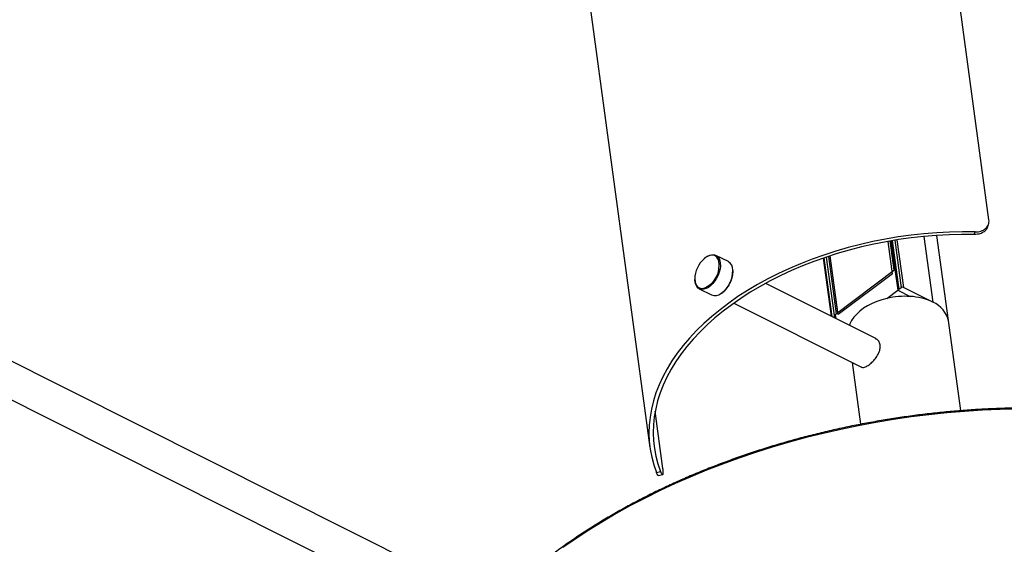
# Model space of a CAD drawing. Header units: millimetres. Extents: x -714 to 205, y -820 to 705.
# Tile 5 of 7: x -79 to 106, y -682 to -583. Entities that reach past the tile are written whole.
import ezdxf

# ---------------------------------------------------------------- set-up
doc = ezdxf.new("R2010")
doc.units = ezdxf.units.MM

msp = doc.modelspace()

# ---------------------------------------------------------------- linework, layer by layer
at = {"color": 7, "linetype": 'Continuous', "lineweight": 25}
for p, q in [((103.04, -620.98), (-74.35, 684.51)), ((-138.64, 646.5), (39.38, -663.67)), ((23.32, -699.6), (-664.67, -354.35)), ((-667.59, -360.16), (20.4, -705.41)), ((102.79, -622.3), (102.96, -621.8)), ((97.75, -656.78), (93.27, -623.87)), ((100.25, -623.71), (100.42, -623.21)), ((84.92, -631.06), (84.09, -625)), ((85.42, -630.31), (84.69, -624.89)), ((84.76, -624.88), (86.03, -634.17)), ((49.77, -628.04), (49.56, -628.2)), ((54.11, -628.8), (51.78, -627.63)), ((71.93, -628.14), (73.41, -639.05)), ((73.15, -627.73), (74.6, -638.43)), ((74.74, -638.75), (73.24, -627.7)), ((74.18, -638.74), (85.37, -630.29)), ((85.37, -630.29), (85.9, -634.17)), ((85.37, -630.29), (85.51, -630.35)), ((47.77, -632.17), (47.77, -632.23)), ((84.92, -631.06), (74.74, -638.75)), ((48.64, -633.89), (50.97, -635.06)), ((81.78, -643.24), (61.12, -632.88)), ((86.55, -633.69), (86.1, -634.02)), ((92.49, -636.42), (86.97, -633.64)), ((83.88, -635.7), (85.9, -634.17)), ((85.9, -634.17), (88.22, -635.34)), ((55.15, -636.59), (78.99, -648.55)), ((74.18, -638.74), (74.28, -639.48)), ((77.34, -647.73), (78.92, -659.34)), ((41.83, -667.61), (40.37, -656.89)), ((40.61, -668.4), (41.38, -668.19)), ((41.01, -668.98), (41.77, -668.78))]:
    msp.add_line(p, q, dxfattribs=at)
at = {"color": 8, "linetype": 'Continuous', "lineweight": 25}
for p, q in [((85.34, -624.78), (86.55, -633.69)), ((85.75, -624.72), (86.97, -633.64)), ((90.82, -624.07), (92.49, -636.42)), ((85.25, -630.38), (84.51, -624.92)), ((85.34, -630.31), (84.61, -624.9)), ((84.86, -624.86), (86.1, -634.02)), ((49.75, -628.1), (49.56, -628.26)), ((72.03, -628.11), (73.52, -639.1)), ((72.49, -627.95), (74.04, -639.36)), ((72.9, -627.81), (74.37, -638.6))]:
    msp.add_line(p, q, dxfattribs=at)
at = {"color": 7, "linetype": 'Continuous', "lineweight": 25, "flags": 128}
for points in [[(100.42, -623.21), (98.04, -623.19), (95.64, -623.25), (93.23, -623.38), (90.82, -623.57), (88.42, -623.84), (86.02, -624.17), (83.63, -624.57), (81.26, -625.04), (78.92, -625.58), (76.59, -626.17), (74.31, -626.84), (72.06, -627.56), (69.84, -628.34), (67.68, -629.19), (65.57, -630.09), (63.51, -631.04), (61.51, -632.05), (59.57, -633.11), (57.71, -634.22), (55.91, -635.37), (54.19, -636.57), (52.55, -637.82), (50.98, -639.1), (49.51, -640.41), (48.12, -641.76), (46.83, -643.14), (45.63, -644.55), (44.52, -645.99), (43.52, -647.44), (42.61, -648.92), (41.81, -650.41), (41.12, -651.91), (40.52, -653.43), (40.04, -654.95), (39.67, -656.47), (39.4, -658), (39.24, -659.52), (39.2, -661.03), (39.26, -662.53), (39.44, -664.03), (39.72, -665.5), (40.11, -666.96), (40.61, -668.4)], [(100.25, -623.71), (97.9, -623.7), (95.54, -623.75), (93.17, -623.88), (90.8, -624.08), (88.44, -624.34), (86.08, -624.67), (83.73, -625.06), (81.4, -625.52), (79.09, -626.05), (76.8, -626.64), (74.55, -627.29), (72.34, -628), (70.16, -628.77), (68.03, -629.6), (65.95, -630.49), (63.93, -631.43), (61.96, -632.42), (60.06, -633.47), (58.22, -634.56), (56.45, -635.7), (54.76, -636.88), (53.14, -638.1), (51.6, -639.36), (50.15, -640.65), (48.79, -641.98), (47.51, -643.34), (46.33, -644.73), (45.24, -646.14), (44.25, -647.57), (43.36, -649.02), (42.57, -650.49), (41.89, -651.97), (41.31, -653.46), (40.83, -654.96), (40.46, -656.45), (40.2, -657.95), (40.04, -659.45), (39.99, -660.94), (40.06, -662.42), (40.22, -663.89), (40.5, -665.34), (40.89, -666.78), (41.38, -668.19)], [(50.03, -627.91), (50.27, -627.76), (50.7, -627.58), (51.11, -627.5), (51.5, -627.53), (51.84, -627.66), (52.13, -627.89), (52.36, -628.21), (52.52, -628.62), (52.6, -629.09), (52.61, -629.62), (52.54, -630.18), (52.4, -630.76), (52.18, -631.34), (51.91, -631.91), (51.58, -632.43), (51.2, -632.9), (50.79, -633.31), (50.37, -633.63), (49.94, -633.86), (49.52, -633.99), (49.12, -634.01), (48.75, -633.94), (48.44, -633.75), (48.18, -633.48), (47.98, -633.11), (47.86, -632.67), (47.81, -632.29)], [(83.88, -635.7), (82.91, -635.96), (81.98, -636.28), (81.09, -636.65), (80.26, -637.08), (79.5, -637.56), (78.81, -638.08), (78.2, -638.64), (77.68, -639.23), (77.26, -639.84), (76.94, -640.47), (76.83, -640.76)]]:
    msp.add_lwpolyline(points, dxfattribs=at)
at = {"color": 8, "linetype": 'Continuous', "lineweight": 25, "flags": 128}
for points in [[(52.29, -628.59), (52.15, -628.27), (51.94, -627.96), (51.66, -627.74), (51.33, -627.61), (50.96, -627.59), (50.57, -627.66), (50.16, -627.84), (49.75, -628.1)], [(47.8, -632.04), (47.8, -632.06), (47.85, -632.54), (47.97, -632.96), (48.15, -633.31), (48.4, -633.57), (48.71, -633.74), (49.05, -633.82), (49.44, -633.8), (49.56, -633.77)], [(108.48, -656.47), (105.15, -656.55), (101.81, -656.7), (98.46, -656.92), (95.12, -657.2), (91.77, -657.55), (88.43, -657.97), (85.1, -658.46), (81.78, -659.01), (78.48, -659.62), (75.2, -660.3), (71.94, -661.04), (68.7, -661.85), (65.5, -662.72), (62.32, -663.65), (59.18, -664.64), (56.09, -665.69), (53.03, -666.8), (50.02, -667.97), (47.05, -669.19), (44.14, -670.47), (41.29, -671.8), (38.49, -673.18), (35.75, -674.61), (33.07, -676.1), (30.46, -677.63), (27.92, -679.2), (25.45, -680.82), (23.05, -682.49)]]:
    msp.add_lwpolyline(points, dxfattribs=at)
at = {"color": 7, "linetype": 'Continuous', "lineweight": 25}
for centre, radius, start, end in [((53.07, -632.18), 5.27, 131.8294, 178.4242), ((47.8, -629.53), 4.59, 292.6163, 11.8717), ((53.18, -630.3), 1.76, 357.0858, 58.0128), ((86.17, -634.15), 0.145, 117.5963, 248.8073), ((86.8, -634.04), 0.433, 66.6506, 125.3295), ((51.6, -633.34), 1.83, 249.9447, 307.9445), ((87.29, -650.38), 15.07, 86.4426, 103.0408), ((87.67, -646.54), 11.22, 64.5067, 87.1634)]:
    msp.add_arc(centre, radius, start, end, dxfattribs=at)
at = {"color": 8, "linetype": 'Continuous', "lineweight": 25}
for centre, radius, start, end in [((49.66, -630.48), 5.28, 305.4782, 1.0423), ((90.52, -641.07), 5.06, 12.211, 67.0206)]:
    msp.add_arc(centre, radius, start, end, dxfattribs=at)
at = {"color": 7, "linetype": 'Continuous', "lineweight": 25}
for points, knots in [([(100.42, -623.21), (100.62, -623.21), (100.81, -623.2), (101.17, -623.15), (101.35, -623.11), (101.69, -623.01), (101.85, -622.94), (102.15, -622.78), (102.28, -622.69), (102.53, -622.49), (102.63, -622.38), (102.81, -622.13), (102.88, -622), (103.04, -621.59), (103.08, -621.29), (103.04, -620.98)], [0, 0, 0, 0, 0.125, 0.125, 0.25, 0.25, 0.375, 0.375, 0.5, 0.5, 0.625, 0.625, 0.75, 0.75, 1, 1, 1, 1]), ([(102.78, -622.29), (102.68, -622.51), (102.47, -622.96), (101.79, -623.43), (101.01, -623.68), (100.47, -623.7), (100.25, -623.71)], [0, 0, 0, 0, 0.2591868, 0.5377039, 0.8160606, 1, 1, 1, 1]), ([(49.95, -627.91), (49.92, -627.93), (49.87, -627.96), (49.82, -628), (49.8, -628.01)], [0, 0, 0, 0, 0.644147, 1, 1, 1, 1]), ([(54.45, -632.79), (54.47, -632.75), (54.58, -632.55), (54.73, -632.15), (54.89, -631.6), (54.97, -631.07), (55, -630.68), (54.98, -630.49), (54.98, -630.45)], [0, 0, 0, 0, 0.047282, 0.271833, 0.496535, 0.721546, 0.947019, 1, 1, 1, 1]), ([(53.02, -634.62), (53.08, -634.58), (53.27, -634.43), (53.58, -634.12), (53.93, -633.68), (54.23, -633.24), (54.38, -632.93), (54.45, -632.79)], [0, 0, 0, 0, 0.1042646, 0.3408893, 0.5773675, 0.8136057, 1, 1, 1, 1]), ([(52.8, -634.77), (52.83, -634.76), (52.88, -634.73), (52.93, -634.69), (52.94, -634.68)], [0, 0, 0, 0, 0.695814, 1, 1, 1, 1]), ([(52.94, -634.68), (52.95, -634.67), (52.98, -634.65), (53.01, -634.63), (53.02, -634.62)], [0, 0, 0, 0, 0.562259, 1, 1, 1, 1]), ([(80.55, -648.15), (80.67, -648.06), (81.01, -647.79), (81.58, -647.19), (82.17, -646.37), (82.57, -645.48), (82.69, -644.61), (82.48, -643.88), (82.14, -643.42), (81.85, -643.31), (81.76, -643.28)], [0, 0, 0, 0, 0.0774952, 0.2182506, 0.3625257, 0.5126192, 0.6620819, 0.8046483, 0.9451035, 1, 1, 1, 1]), ([(79, -648.54), (79.03, -648.56), (79.16, -648.65), (79.47, -648.67), (79.74, -648.6), (79.88, -648.56)], [0, 0, 0, 0, 0.156285, 0.574081, 1, 1, 1, 1]), ([(79.88, -648.56), (79.98, -648.52), (80.09, -648.46), (80.31, -648.32), (80.43, -648.24), (80.55, -648.15)], [0, 0, 0, 0, 0.5, 0.5, 1, 1, 1, 1]), ([(168.18, -668.52), (167.77, -668.31), (166.59, -667.73), (164.58, -666.79), (162.14, -665.73), (159.63, -664.72), (157.07, -663.77), (154.46, -662.87), (151.79, -662.02), (149.07, -661.23), (146.3, -660.5), (143.49, -659.82), (140.64, -659.2), (137.74, -658.64), (134.81, -658.14), (131.85, -657.69), (128.85, -657.31), (125.82, -656.98), (122.77, -656.72), (119.7, -656.51), (116.6, -656.37), (113.49, -656.28), (110.36, -656.26), (107.22, -656.3), (104.06, -656.4), (100.91, -656.56), (97.75, -656.77), (94.59, -657.05), (91.43, -657.39), (88.27, -657.79), (85.13, -658.25), (81.99, -658.77), (78.87, -659.34), (75.77, -659.97), (72.68, -660.66), (69.62, -661.41), (66.59, -662.21), (63.58, -663.07), (60.6, -663.98), (57.65, -664.95), (54.74, -665.97), (51.87, -667.04), (49.04, -668.16), (46.26, -669.33), (43.52, -670.55), (40.83, -671.82), (38.19, -673.13), (35.61, -674.49), (33.08, -675.9), (30.61, -677.34), (28.2, -678.83), (25.86, -680.36), (23.58, -681.93), (21.36, -683.53), (19.22, -685.17), (17.15, -686.84), (15.15, -688.55), (13.23, -690.29), (11.63, -691.81), (10.71, -692.76), (10.37, -693.1)], [0, 0, 0, 0, 0.009225, 0.026739, 0.044253, 0.061768, 0.079282, 0.096796, 0.11431, 0.131824, 0.149337, 0.16685, 0.184363, 0.201875, 0.219386, 0.236898, 0.254408, 0.271919, 0.289429, 0.306938, 0.324448, 0.341957, 0.359465, 0.376974, 0.394482, 0.41199, 0.429498, 0.447006, 0.464513, 0.482021, 0.499529, 0.517036, 0.534544, 0.552052, 0.56956, 0.587068, 0.604576, 0.622085, 0.639594, 0.657103, 0.674613, 0.692122, 0.709633, 0.727144, 0.744655, 0.762166, 0.779679, 0.797191, 0.814704, 0.832218, 0.849732, 0.867247, 0.884762, 0.902277, 0.919793, 0.937309, 0.954825, 0.972342, 0.989858, 1, 1, 1, 1]), ([(41, -668.94), (40.98, -668.96), (40.93, -669.01), (40.79, -668.81), (40.66, -668.51), (40.61, -668.4)], [0, 0, 0, 0, 0.176835, 0.672504, 1, 1, 1, 1]), ([(41.38, -668.19), (41.42, -668.31), (41.47, -668.41), (41.55, -668.57), (41.59, -668.64), (41.66, -668.73), (41.7, -668.76), (41.76, -668.78), (41.79, -668.78), (41.83, -668.72), (41.85, -668.67), (41.87, -668.55), (41.88, -668.46), (41.89, -668.17), (41.87, -667.91), (41.83, -667.61)], [0, 0, 0, 0, 0.125, 0.125, 0.25, 0.25, 0.375, 0.375, 0.5, 0.5, 0.625, 0.625, 0.75, 0.75, 1, 1, 1, 1])]:
    msp.add_open_spline(points, degree=3, knots=knots, dxfattribs=at)

doc.saveas('drawing.dxf')
